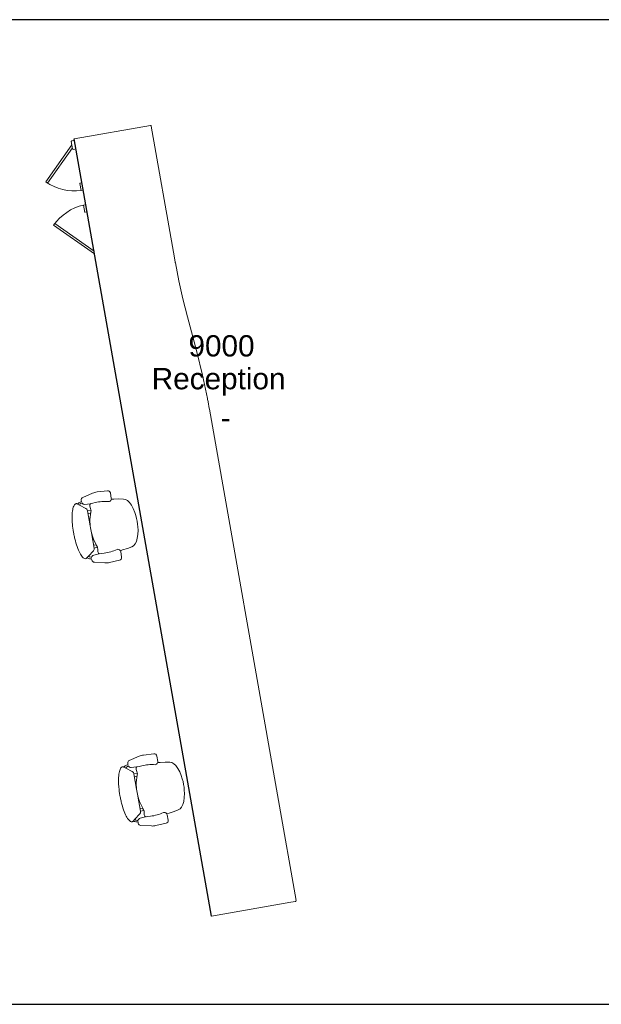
# Model space of a CAD drawing. Header units: inches. Extents: x -1 to 4727, y -3 to 1727.
# Tile 61 of 163: x 2928 to 3144, y 210 to 576. Entities that reach past the tile are written whole.
import ezdxf

# ---------------------------------------------------------------- set-up
doc = ezdxf.new("R2010")
doc.units = ezdxf.units.IN
doc.header["$LTSCALE"] = 42
doc.header["$MEASUREMENT"] = 0
doc.layers.get('0').update_dxf_attribs({"linetype": 'CONTINUOUS'})
for name, color, linetype in [('I-FURN', 8, 'CONTINUOUS'), ('I-FURN-CHAR', 9, 'CONTINUOUS'), ('Room Names & IDs', 7, 'CONTINUOUS'), ('triLabelLayer', 7, 'CONTINUOUS'), ('triSpaceLayer', 7, 'CONTINUOUS')]:
    doc.layers.add(name, color=color, linetype=linetype)
doc.styles.add('PDF Helvetica', font='Helvetica.ttf')
doc.styles.get("Standard").update_dxf_attribs({"font": 'romans.shx'})

# ---------------------------------------------------------------- blocks, each defined once
blk = doc.blocks.new('Chair - Task - Herman Miller - Aeron - Default-1424596-FURNITURE PLAN - FLOOR 09 - EAST')
at = {"lineweight": 9}
for p, q in [((-6.47, 10.79), (-6.46, 11.29)), ((-5.69, 12.24), (-1.86, 13.15)), ((-0.16, 13.31), (3.68, 13.11)), ((4.63, 12.11), (4.63, 10.03)), ((-8.29, 10.29), (-8.1, 10.14)), ((-7.44, 9.64), (-8.1, 10.14)), ((-7.44, 9.64), (-5.32, 8.01)), ((-6.97, 10.69), (-6.47, 10.79)), ((-6.39, 10.29), (-6.69, 10.2)), ((-5.32, 8.01), (-4.97, 7.6)), ((-4.97, 7.6), (-4.91, 7.07)), ((-3.74, 8.65), (-3.61, 9.19)), ((-3.74, 8.54), (-3.74, 8.65)), ((-3.63, 7.72), (-3.74, 8.54)), ((-3.57, 7.19), (-3.63, 7.72)), ((-3.61, 9.19), (-3.5, 9.32)), ((-3.5, 9.32), (-3.23, 9.47)), ((4.56, 9.69), (5.45, 9.57)), ((5.45, 9.57), (7.37, 9.36)), ((7.37, 9.36), (9.02, 8.99)), ((9.02, 8.99), (9.73, 8.75)), ((9.73, 8.75), (10.41, 8.19)), ((10.41, 8.19), (11.03, 7.34)), ((11.03, 7.34), (11.57, 6.22)), ((-3.57, 6.95), (-4.91, 7.07)), ((-4.91, 7.07), (-4.89, 1.3)), ((-4.91, 5.96), (-3.89, 6.02)), ((-4.62, 3.39), (-4.56, 3.74)), ((-4.56, 3.74), (-3.8, 6.31)), ((-3.8, 6.31), (-3.57, 6.9)), ((-3.57, 6.9), (-3.57, 7.19)), ((11.57, 6.22), (12.02, 4.89)), ((12.02, 4.89), (12.35, 3.38)), ((-4.89, 1.3), (-4.62, 3.39)), ((12.35, 3.38), (12.51, 2.13)), ((-4.89, -1.3), (-4.91, -7.07)), ((-4.62, -3.39), (-4.89, -1.3)), ((-4.56, -3.74), (-4.62, -3.39)), ((12.35, -3.38), (12.02, -4.89)), ((12.51, -2.13), (12.35, -3.38)), ((-4.91, -7.07), (-4.97, -7.6)), ((-4.91, -5.96), (-3.89, -6.02)), ((-3.57, -6.95), (-4.91, -7.07)), ((-3.8, -6.31), (-4.56, -3.74)), ((-3.57, -6.9), (-3.8, -6.31)), ((-3.63, -7.72), (-3.57, -7.19)), ((-3.57, -7.19), (-3.57, -6.9)), ((11.57, -6.22), (11.03, -7.34)), ((12.02, -4.89), (11.57, -6.22)), ((-8.1, -10.14), (-8.29, -10.29)), ((-8.1, -10.14), (-7.44, -9.64)), ((-5.32, -8.01), (-7.44, -9.64)), ((-6.47, -10.79), (-6.97, -10.69)), ((-6.69, -10.2), (-6.39, -10.29)), ((-6.46, -11.29), (-6.47, -10.79)), ((-4.97, -7.6), (-5.32, -8.01)), ((-3.74, -8.54), (-3.63, -7.72)), ((-3.74, -8.65), (-3.74, -8.54)), ((-3.61, -9.19), (-3.74, -8.65)), ((-3.5, -9.32), (-3.61, -9.19)), ((-3.23, -9.47), (-3.5, -9.32)), ((5.45, -9.57), (4.56, -9.69)), ((4.63, -10.03), (4.63, -12.11)), ((7.37, -9.36), (5.45, -9.57)), ((9.02, -8.99), (7.37, -9.36)), ((9.73, -8.75), (9.02, -8.99)), ((10.41, -8.19), (9.73, -8.75)), ((11.03, -7.34), (10.41, -8.19)), ((-1.86, -13.15), (-5.69, -12.24)), ((3.68, -13.11), (-0.16, -13.31))]:
    blk.add_line(p, q, dxfattribs=at)
for centre, radius, start, end in [((-5.46, 11.27), 1, 103.3925, 178.698), ((-0.47, 7.31), 6, 87.0643, 103.3925), ((3.63, 12.11), 1, 0, 87.0643), ((-8.57, 9.93), 0.45, 52.4809, 89.3775), ((-6.72, 8.74), 1.96, 97.4331, 134.5669), ((-6.33, 8.94), 1.31, 105.9454, 147.8944), ((-5.34, 10.69), 1.13, 200.7831, 264.9363), ((-3.13, 35.67), 26.21, 264.9363, 273.5466), ((-0.51, -6.46), 16, 75.7341, 93.5466), ((3.66, 9.96), 0.937, 255.7341, 335.4422), ((3.63, 10.03), 1, 332.4862, 0), ((17.99, -0.99), 22.97, 159.7776, 162.2357), ((27.52, 0), 32.43, 177.709, 182.291), ((-4.36, 0), 17, 352.8004, 7.1996), ((17.99, 0.99), 22.97, 197.7643, 200.2224), ((-8.57, -9.93), 0.45, 270.6225, 307.5191), ((-6.72, -8.74), 1.96, 225.4331, 262.5669), ((-6.33, -8.94), 1.31, 212.1056, 254.0546), ((-5.34, -10.69), 1.13, 95.0637, 159.2169), ((-3.13, -35.67), 26.21, 86.4534, 95.0637), ((-0.51, 6.46), 16, 266.4534, 284.2659), ((3.66, -9.96), 0.937, 24.5578, 104.2659), ((3.63, -10.03), 1, 0, 27.5138), ((-5.46, -11.27), 1, 181.302, 256.6075), ((-0.47, -7.31), 6, 256.6075, 272.9357), ((3.63, -12.11), 1, 272.9357, 0)]:
    blk.add_arc(centre, radius, start, end, dxfattribs=at)
blk.add_open_spline([(-8.56, -10.38), (-8.71, -10.38), (-9.01, -10.3), (-9.59, -9.79), (-10.25, -8.54), (-10.89, -6.21), (-11.23, -3.75), (-11.37, -1.63), (-11.42, 0.54), (-11.32, 2.72), (-11.1, 4.73), (-10.86, 6.13), (-10.57, 7.37), (-10.23, 8.44), (-9.85, 9.29), (-9.44, 9.92), (-9.01, 10.3), (-8.71, 10.38), (-8.56, 10.38)], degree=3, knots=[-1, -1, -1, -1, -0.95, -0.9, -0.8, -0.7, -0.6, -0.55, -0.5, -0.4, -0.35, -0.3, -0.25, -0.2, -0.15, -0.1, -0.05, 0, 0, 0, 0], dxfattribs=at)
blk = doc.blocks.new('Chair - Task - Herman Miller - Aeron - Default-V328-FURNITURE PLAN - FLOOR 09 - EAST')
at = {"lineweight": 9}
for p, q in [((-6.46, 11.29), (-6.47, 10.79)), ((-1.86, 13.15), (-5.69, 12.24)), ((3.68, 13.11), (-0.16, 13.31)), ((4.63, 10.03), (4.63, 12.11)), ((-8.1, 10.14), (-8.29, 10.29)), ((-8.1, 10.14), (-7.44, 9.64)), ((-5.32, 8.01), (-7.44, 9.64)), ((-6.47, 10.79), (-6.97, 10.69)), ((-6.69, 10.2), (-6.39, 10.29)), ((-4.97, 7.6), (-5.32, 8.01)), ((-4.91, 7.07), (-4.97, 7.6)), ((-3.61, 9.19), (-3.74, 8.65)), ((-3.74, 8.65), (-3.74, 8.54)), ((-3.74, 8.54), (-3.63, 7.72)), ((-3.63, 7.72), (-3.57, 7.19)), ((-3.5, 9.32), (-3.61, 9.19)), ((-3.23, 9.47), (-3.5, 9.32)), ((5.45, 9.57), (4.56, 9.69)), ((7.37, 9.36), (5.45, 9.57)), ((9.02, 8.99), (7.37, 9.36)), ((9.73, 8.75), (9.02, 8.99)), ((10.41, 8.19), (9.73, 8.75)), ((11.03, 7.34), (10.41, 8.19)), ((11.57, 6.22), (11.03, 7.34)), ((-3.57, 6.95), (-4.91, 7.07)), ((-4.89, 1.3), (-4.91, 7.07)), ((-4.91, 5.96), (-3.89, 6.02)), ((-4.56, 3.74), (-4.62, 3.39)), ((-3.8, 6.31), (-4.56, 3.74)), ((-3.57, 6.9), (-3.8, 6.31)), ((-3.57, 7.19), (-3.57, 6.9)), ((12.02, 4.89), (11.57, 6.22)), ((12.35, 3.38), (12.02, 4.89)), ((-4.62, 3.39), (-4.89, 1.3)), ((12.51, 2.13), (12.35, 3.38)), ((-4.91, -7.07), (-4.89, -1.3)), ((-4.89, -1.3), (-4.62, -3.39)), ((-4.62, -3.39), (-4.56, -3.74)), ((12.02, -4.89), (12.35, -3.38)), ((12.35, -3.38), (12.51, -2.13)), ((-4.97, -7.6), (-4.91, -7.07)), ((-4.91, -5.96), (-3.89, -6.02)), ((-3.57, -6.95), (-4.91, -7.07)), ((-4.56, -3.74), (-3.8, -6.31)), ((-3.8, -6.31), (-3.57, -6.9)), ((-3.57, -7.19), (-3.63, -7.72)), ((-3.57, -6.9), (-3.57, -7.19)), ((11.03, -7.34), (11.57, -6.22)), ((11.57, -6.22), (12.02, -4.89)), ((-8.29, -10.29), (-8.1, -10.14)), ((-7.44, -9.64), (-8.1, -10.14)), ((-7.44, -9.64), (-5.32, -8.01)), ((-6.97, -10.69), (-6.47, -10.79)), ((-6.39, -10.29), (-6.69, -10.2)), ((-6.47, -10.79), (-6.46, -11.29)), ((-5.32, -8.01), (-4.97, -7.6)), ((-3.63, -7.72), (-3.74, -8.54)), ((-3.74, -8.54), (-3.74, -8.65)), ((-3.74, -8.65), (-3.61, -9.19)), ((-3.61, -9.19), (-3.5, -9.32)), ((-3.5, -9.32), (-3.23, -9.47)), ((4.57, -9.68), (5.45, -9.57)), ((4.63, -12.11), (4.63, -10.03)), ((5.45, -9.57), (7.37, -9.36)), ((7.37, -9.36), (9.02, -8.99)), ((9.02, -8.99), (9.73, -8.75)), ((9.73, -8.75), (10.41, -8.19)), ((10.41, -8.19), (11.03, -7.34)), ((-5.69, -12.24), (-1.86, -13.15)), ((-0.16, -13.31), (3.68, -13.11))]:
    blk.add_line(p, q, dxfattribs=at)
for centre, radius, start, end in [((-5.46, 11.27), 1, 103.3925, 178.698), ((-0.47, 7.31), 6, 87.0643, 103.3925), ((3.63, 12.11), 1, 0, 87.0643), ((-8.57, 9.93), 0.45, 52.4809, 89.3775), ((-6.72, 8.74), 1.96, 97.4331, 134.5669), ((-6.33, 8.94), 1.31, 105.9454, 147.8944), ((-5.34, 10.69), 1.13, 200.7831, 264.9363), ((-3.13, 35.67), 26.21, 264.9363, 273.5466), ((-0.51, -6.46), 16, 75.7341, 93.5466), ((3.66, 9.96), 0.937, 255.7341, 335.4422), ((3.63, 10.03), 1, 332.4862, 360), ((17.99, -0.99), 22.97, 159.7776, 162.2357), ((27.52, 0), 32.43, 177.709, 182.291), ((-4.36, 0), 17, 352.8004, 7.1996), ((17.99, 0.99), 22.97, 197.7643, 200.2224), ((-8.57, -9.93), 0.45, 270.6225, 307.5191), ((-6.72, -8.74), 1.96, 225.4331, 262.5669), ((-6.33, -8.94), 1.31, 212.1056, 254.0546), ((-5.34, -10.69), 1.13, 95.0637, 159.2169), ((-3.13, -35.67), 26.21, 86.4534, 95.0637), ((-0.51, 6.46), 16, 266.4534, 284.2659), ((3.66, -9.96), 0.937, 24.5578, 104.2659), ((3.63, -10.03), 1, 360, 27.5138), ((-5.46, -11.27), 1, 181.302, 256.6075), ((-0.47, -7.31), 6, 256.6075, 272.9357), ((3.63, -12.11), 1, 272.9357, 360)]:
    blk.add_arc(centre, radius, start, end, dxfattribs=at)
blk.add_open_spline([(-8.56, 10.38), (-8.71, 10.38), (-9.01, 10.3), (-9.44, 9.92), (-9.85, 9.29), (-10.23, 8.44), (-10.57, 7.37), (-10.86, 6.13), (-11.1, 4.73), (-11.32, 2.72), (-11.42, 0.54), (-11.37, -1.63), (-11.23, -3.75), (-10.89, -6.21), (-10.25, -8.54), (-9.59, -9.79), (-9.01, -10.3), (-8.71, -10.38), (-8.56, -10.38)], degree=3, knots=[0, 0, 0, 0, 0.05, 0.1, 0.15, 0.2, 0.25, 0.3, 0.35, 0.4, 0.5, 0.55, 0.6, 0.7, 0.8, 0.9, 0.95, 1, 1, 1, 1], dxfattribs=at)
blk = doc.blocks.new('CISCO Reception Desk SWOOPY - CISCO Reception Desk SWOOPY-3834175-FURNITURE PLAN - FLOOR 09 - EAST')
at = {"lineweight": 9}
for p, q in [((-30, 292.75), (-31, 292.75)), ((-30, 293.24), (-1.25, 293.24)), ((-30, 293.24), (-30, 292.75)), ((-1, 292.99), (-1, 245.43)), ((-31.25, 291.21), (-43.13, 279.33)), ((-31.25, 290.15), (-42.6, 278.8)), ((-31.25, 292.5), (-31.25, 289.75)), ((-31, 289.5), (-30, 289.5)), ((-43.13, 279.33), (-42.6, 278.8)), ((-30.85, 276.64), (-30.85, 273.89)), ((-30.76, 276.64), (-30, 276.64)), ((-30, 273.89), (-30.76, 273.89)), ((-30.85, 268.46), (-30.85, 265.71)), ((-30.76, 268.46), (-30, 268.46)), ((-43.13, 263.02), (-42.6, 263.55)), ((-30, 250.95), (-42.6, 263.55)), ((-30, 265.71), (-30.76, 265.71)), ((-30, 249.89), (-43.13, 263.02)), ((-1, 245.43), (-1, 241.79)), ((-0.09, 220.87), (1.09, 207.46)), ((2, 186.54), (2, 185.72)), ((2, 38), (2, 185.72)), ((2, 0.25), (2, 38)), ((-30, 0.05), (-30, 0)), ((-30, 0), (0, 0)), ((0, 0), (1.75, 0))]:
    blk.add_line(p, q, dxfattribs=at)
at = {"lineweight": 9, "flags": 128}
for points in [[(-30.83, 276.64), (-30.84, 276.64), (-30.85, 276.64), (-30.84, 276.64), (-30.83, 276.64), (-30.82, 276.64), (-30.8, 276.64), (-30.78, 276.64), (-30.76, 276.64)], [(-30.76, 273.89), (-30.78, 273.89), (-30.8, 273.89), (-30.82, 273.89), (-30.83, 273.89), (-30.84, 273.89), (-30.85, 273.89), (-30.84, 273.89)], [(-30.84, 268.46), (-30.85, 268.46), (-30.84, 268.46), (-30.83, 268.46), (-30.82, 268.46), (-30.8, 268.46), (-30.78, 268.46), (-30.76, 268.46)], [(-30.76, 265.71), (-30.78, 265.71), (-30.8, 265.71), (-30.82, 265.71), (-30.83, 265.71), (-30.84, 265.71), (-30.85, 265.71), (-30.84, 265.71), (-30.83, 265.71)], [(-1, 241.43), (-0.89, 234.57), (-0.59, 227.72), (-0.09, 220.87)], [(1.09, 207.46), (1.7, 198.6), (1.98, 189.72)]]:
    blk.add_lwpolyline(points, dxfattribs=at)
at = {"lineweight": 9}
for centre, radius, start, end in [((-31, 292.5), 0.25, 90, 180), ((-1.25, 292.99), 0.25, 360, 90), ((-31, 289.75), 0.25, 180, 270), ((-30, 292.46), 18.57, 225, 267.3921), ((-30, 249.89), 18.57, 92.6079, 135), ((1.75, 0.25), 0.25, 270, 0)]:
    blk.add_arc(centre, radius, start, end, dxfattribs=at)
for points in [[(-1, 241.79), (-1, 241.73), (-1, 241.61), (-1, 241.49), (-1, 241.43)], [(1.98, 189.72), (1.98, 189.47), (1.99, 188.98), (1.99, 188.19), (2, 187.38), (2, 186.82), (2, 186.54)]]:
    blk.add_open_spline(points, degree=3, dxfattribs=at)

msp = doc.modelspace()

# ---------------------------------------------------------------- linework, layer by layer
at = {"layer": 'I-FURN'}
msp.add_line((2999.23, 242.96), (2948.3, 531.75), dxfattribs=at)
at = {"layer": 'triSpaceLayer'}
msp.add_lwpolyline([(3220.4, 210.25), (3178.77, 453.37), (3164.48, 538.65), (3158.21, 576.06), (2913.28, 576.06), (2913.28, 210.25)], close=True, dxfattribs=at)

# ---------------------------------------------------------------- block references
at = {"layer": 'I-FURN', "lineweight": 9, "rotation": 10.00000000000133}
msp.add_blockref('CISCO Reception Desk SWOOPY - CISCO Reception Desk SWOOPY-3834175-FURNITURE PLAN - FLOOR 09 - EAST', (3028.77, 248.17), dxfattribs=at)
at = {"layer": 'I-FURN-CHAR'}
for name, p, rotation in [('Chair - Task - Herman Miller - Aeron - Default-1424596-FURNITURE PLAN - FLOOR 09 - EAST', (2959.25, 387.53), 10.00000000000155), ('Chair - Task - Herman Miller - Aeron - Default-V328-FURNITURE PLAN - FLOOR 09 - EAST', (2976.49, 289.77), 10.00000000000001)]:
    msp.add_blockref(name, p, dxfattribs=dict(at, rotation=rotation))

# ---------------------------------------------------------------- texts
at = {"layer": 'Room Names & IDs', "attachment_point": 4, "style": 'PDF Helvetica'}
for s, insert, char_height in [('9000', (2990.72, 454.83), 7.902), ('Reception', (2977.07, 441.5), 7.902), ('-', (3002.74, 428.17), 7.9)]:
    msp.add_mtext(s, dxfattribs=dict(at, insert=insert, char_height=char_height))
at = {"layer": 'triLabelLayer', "color": 7, "insert": (2994.92, 454.12), "char_height": 10, "attachment_point": 5}
msp.add_mtext('{\\fSansSerif;\\H0.01;}', dxfattribs=at)

doc.saveas('drawing.dxf')
